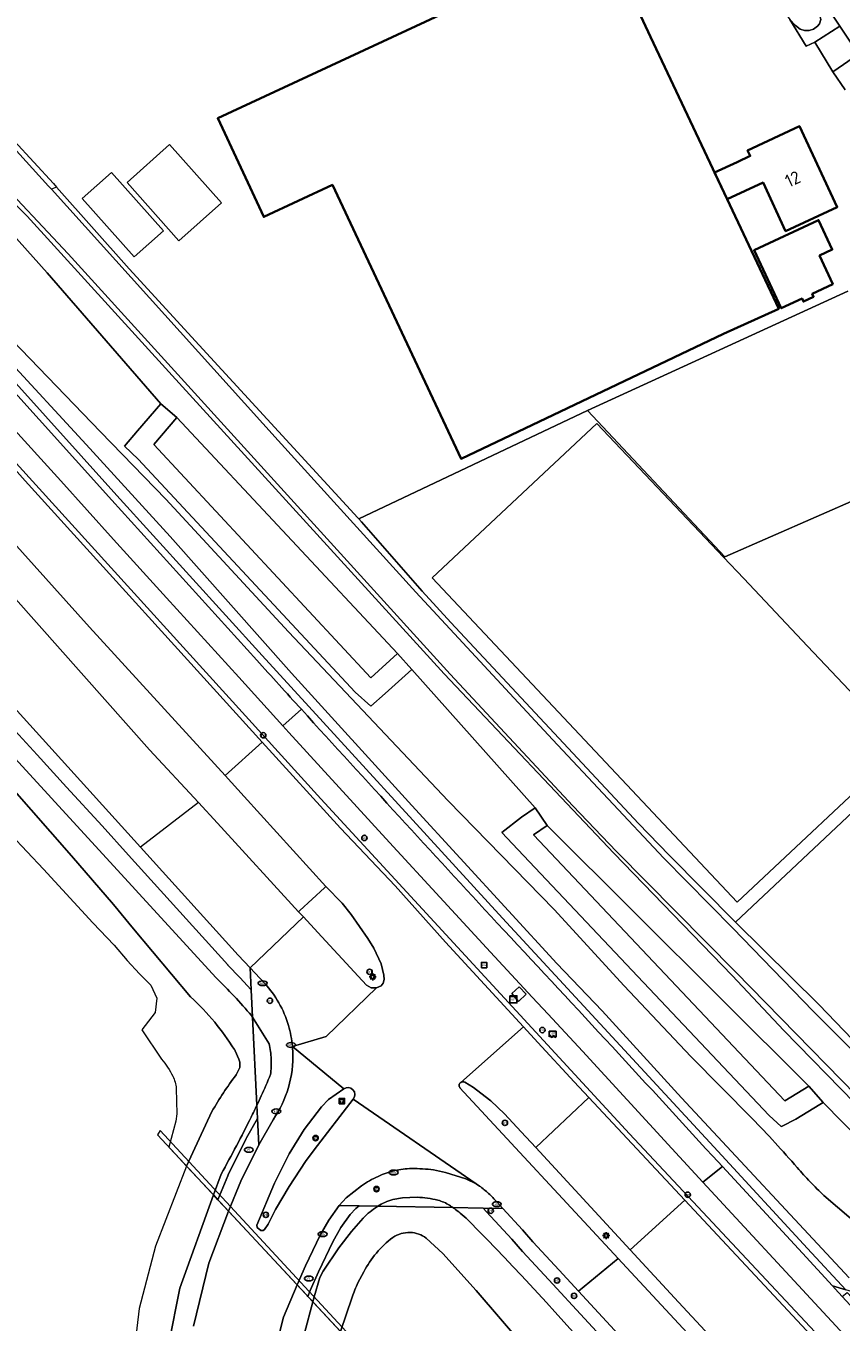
# Model space of a CAD drawing. Header units: metres. Extents: x 89394 to 92106, y 463550 to 466167.
# Tile 29 of 112: x 90285 to 90399, y 465123 to 465305. Entities that reach past the tile are written whole.
import ezdxf
from ezdxf.enums import TextEntityAlignment as Align

# ---------------------------------------------------------------- set-up
doc = ezdxf.new("R2010")
doc.units = ezdxf.units.M
for name, color, linetype, lineweight in [('B-PV-GR-BOUWLAND-GV', 80, 'Continuous', 13), ('B-PV-GR-GRAS-GV', 60, 'Continuous', 13), ('B-PV-GR-HOUTOPSTAND_LOOF-GV', 40, 'Continuous', 13), ('B-PV-GR-STRUIK-GV', 90, 'Continuous', 13), ('B-PV-GW-TALUD_KRUIN-G', 90, 'Continuous', 18), ('B-PV-IE-MEUBILAIR-S', 7, 'Continuous', 25), ('B-PV-IE-MEUBILAIR_WEGMEUBILAIR-G', 7, 'Continuous', 18), ('B-PV-KW-KUNSTWERK_DUIKER-GV', 150, 'Continuous', 18), ('B-PV-OG-BEBOUWING-GV', 7, 'Continuous', 35), ('B-PV-OG-BEBOUWING-T18', 1, 'Continuous', 18), ('B-PV-OG-BEBOUWING_SCHUUR-GV', 7, 'Continuous', 18), ('B-PV-OG-TERREIN_BEGROEID-GV', 7, 'Continuous', 18), ('B-PV-OG-TERREIN_ERF-GV', 50, 'Continuous', 18), ('B-PV-OG-TERREIN_OEVER-GV', 7, 'Continuous', 18), ('B-PV-OG-WATER_SLOOT-GV', 120, 'Continuous', 18), ('B-PV-OG-WEG-GV', 7, 'Continuous', 18), ('B-PV-VH-VERHARDING_ASFALT-GV', 210, 'Continuous', 18), ('B-PV-VH-VERHARDING_BETONSTRAATSTEEN-GV', 190, 'Continuous', 18), ('B-PV-VH-VERHARDING_OPEN_TEGEL-GV', 90, 'Continuous', 18)]:
    doc.layers.add(name, color=color, linetype=linetype, lineweight=lineweight)
doc.styles.add('NLCS-ISO', font='NLCS-ISO.ttf')
doc.styles.add('NLCS-ISO-M500-T18', font='NLCS-ISO.ttf', dxfattribs={"height": 0.9})

# ---------------------------------------------------------------- blocks, each defined once
blk = doc.blocks.new('SIE-MEUBILAIR_BORD_VERKEER-SO')
blk.add_lwpolyline([(-0.5625, -0.5625), (0.5625, -0.5625), (0.5625, 0.5625), (-0.5625, 0.5625)], close=True)
at = {"style": 'NLCS-ISO'}
blk.add_text('vb', height=0.75, dxfattribs=at).set_placement((0, 0), align=Align.MIDDLE_CENTER)
blk = doc.blocks.new('SIE-MEUBILAIR_BORD_WEGWIJZER-SO')
blk.add_lwpolyline([(-0.75, -0.75), (0.75, -0.75), (0.75, 0.75), (-0.75, 0.75)], close=True)
at = {"style": 'NLCS-ISO'}
blk.add_text('ww', height=0.75, dxfattribs=at).set_placement((0, 0.125), align=Align.MIDDLE_CENTER)
blk = doc.blocks.new('SIE-MEUBILAIR_KAST_VRI-SO')
for points in [[(-1, 1), (1, 1), (1, 0.84), (-1, 0.84)], [(-1, 0.76), (1, 0.76), (1, -1), (-1, -1)]]:
    blk.add_lwpolyline(points, close=True)
at = {"style": 'NLCS-ISO'}
blk.add_text('vri', height=0.75, dxfattribs=at).set_placement((0, 0), align=Align.MIDDLE_CENTER)
blk = doc.blocks.new('SIE-MEUBILAIR_PAAL_VRI-SO')
blk.add_circle((0, 0), 0.75)
at = {"style": 'NLCS-ISO'}
blk.add_text('vri', height=0.75, dxfattribs=at).set_placement((-0.08, 0.07), align=Align.MIDDLE_CENTER)
blk = doc.blocks.new('SIE-MEUBILAIR_PAAL_VERKEERSBORD-SO')
blk.add_circle((0, 0), 0.75)
at = {"style": 'NLCS-ISO'}
blk.add_text('vb', height=0.75, dxfattribs=at).set_placement((0, 0.07), align=Align.MIDDLE_CENTER)
blk = doc.blocks.new('SIE-MEUBILAIR_PAAL_LICHTMAST-SO')
for points in [[(-0.62, 0), (-1, 0)], [(-0.71, 0.71), (-0.44, 0.44)], [(0, 1), (0, 0.62)], [(0.44, 0.44), (0.71, 0.71)], [(1, 0), (0.62, 0)], [(-0.71, -0.71), (-0.44, -0.44)], [(0, -0.62), (0, -1)], [(0.44, -0.44), (0.71, -0.71)]]:
    blk.add_lwpolyline(points)
blk.add_circle((0, 0), 0.5)
blk = doc.blocks.new('SIE-MEUBILAIR_PAAL_HECTOMETER-SO')
blk.add_circle((0, 0), 0.75)
at = {"style": 'NLCS-ISO'}
blk.add_text('hm', height=0.75, dxfattribs=at).set_placement((0.16, 0.07), align=Align.MIDDLE_CENTER)
blk = doc.blocks.new('SIE-MEUBILAIR_PUT_KOLK-SO')
blk.add_ellipse((0, 0), major_axis=(1.25, 0), ratio=0.54)
at = {"style": 'NLCS-ISO'}
blk.add_text('klk', height=0.75, dxfattribs=at).set_placement((0.03, 0), align=Align.MIDDLE_CENTER)
blk = doc.blocks.new('SIE-MEUBILAIR_PUT_RIOOLPUT-SO')
blk.add_ellipse((0, 0), major_axis=(1.25, 0), ratio=0.54)
at = {"style": 'NLCS-ISO'}
blk.add_text('ri', height=0.75, dxfattribs=at).set_placement((-0.04, 0.07), align=Align.MIDDLE_CENTER)
blk = doc.blocks.new('SIE-MEUBILAIR_SENSOR_CAMERA-SO')
for p, q in [((1, 0.5), (-1, 0.5)), ((-1, 0.5), (-1, -1.125)), ((1, -1.125), (1, 0.5))]:
    blk.add_line(p, q)
for centre, start, end in [((-0.75, -1.0625), 36.869898, 143.130102), ((-0.75, -1.1875), 36.869898, 143.130102), ((-0.75, -1.3125), 36.869898, 143.130102), ((-0.25, -0.6875), 216.869898, 323.130102), ((-0.25, -0.8125), 216.869898, 323.130102), ((-0.25, -0.9375), 216.869898, 323.130102), ((0.25, -1.0625), 36.869898, 143.130102), ((0.25, -1.1875), 36.869898, 143.130102), ((0.25, -1.3125), 36.869898, 143.130102), ((0.75, -0.6875), 216.869898, 323.130102), ((0.75, -0.8125), 216.869898, 323.130102), ((0.75, -0.9375), 216.869898, 323.130102)]:
    blk.add_arc(centre, 0.3125, start, end)
at = {"style": 'NLCS-ISO'}
blk.add_text('cam', height=0.75, dxfattribs=at).set_placement((0, 0), align=Align.MIDDLE_CENTER)

msp = doc.modelspace()

# ---------------------------------------------------------------- linework, layer by layer
at = {"layer": 'B-PV-GR-BOUWLAND-GV', "flags": 128}
msp.add_lwpolyline([(90400.413, 465267.971), (90363.782, 465251.198), (90383.071, 465230.588), (90415.202, 465244.659)], dxfattribs=at)
at = {"layer": 'B-PV-GR-GRAS-GV', "flags": 128}
msp.add_lwpolyline([(90471.36, 465110.413), (90471.18, 465123.8), (90470.805, 465141.402), (90470.343, 465148.773), (90469.657, 465153.379), (90469.5, 465154.435), (90459.706, 465163.57), (90436.511, 465187.925), (90433.901, 465190.825), (90416.861, 465209.518), (90384.594, 465179.167), (90396.331, 465167.551), (90406.937, 465156.516), (90414.127, 465152.398), (90419.327, 465149.192), (90424.736, 465147.042), (90429.354, 465144.42), (90440.155, 465134.029), (90455.31, 465117.675), (90461.417, 465110.414), (90470.607, 465100.682), (90471.103, 465106.906)], close=True, dxfattribs=at)
at = {"layer": 'B-PV-GR-HOUTOPSTAND_LOOF-GV', "flags": 128}
msp.add_lwpolyline([(90302.72, 465246.376), (90333.283, 465213.564), (90337.03, 465216.951), (90305.996, 465250.174)], close=True, dxfattribs=at)
at = {"layer": 'B-PV-GR-STRUIK-GV', "flags": 128}
msp.add_lwpolyline([(90394.921, 465156.055), (90358.09, 465192.748), (90356.162, 465191.448), (90391.532, 465154)], close=True, dxfattribs=at)
at = {"layer": 'B-PV-GW-TALUD_KRUIN-G', "flags": 128}
for points in [[(90269.998, 465271.555), (90293.231, 465246.394), (90305.015, 465233.424), (90322.091, 465214.216), (90339.036, 465195.597), (90359.47, 465173.354), (90365.822, 465166.694), (90377.001, 465154.402), (90400.564, 465129.108)], [(90316.63, 465165.767), (90316.485, 465165.996)], [(90318.981, 465162.044), (90316.63, 465165.767)], [(90339.791, 465140.421), (90337.718, 465140.369), (90336.384, 465140.117)], [(90367.37, 465115.179), (90359.172, 465124.306), (90358.002, 465125.595), (90356.827, 465126.879), (90355.646, 465128.158), (90354.459, 465129.431), (90353.266, 465130.699), (90352.067, 465131.962), (90350.863, 465133.219), (90349.653, 465134.47), (90348.437, 465135.716), (90347.216, 465136.957), (90346.952, 465137.218), (90346.683, 465137.473), (90346.408, 465137.723), (90346.128, 465137.966), (90345.843, 465138.204), (90345.644, 465138.364), (90345.442, 465138.521), (90345.238, 465138.676), (90345.032, 465138.827), (90344.824, 465138.975)]]:
    msp.add_lwpolyline(points, dxfattribs=at)
at = {"layer": 'B-PV-GW-TALUD_KRUIN-G'}
for points in [[(90316.485, 465165.996, 0.0109914), (90314.037, 465168.733)], [(90319.256, 465159.875, 0.043854), (90318.981, 465162.044)], [(90319.15, 465157.692, 0.0439837), (90319.256, 465159.875)], [(90317.841, 465154.684, 0.0084475), (90319.15, 465157.692)], [(90317.25, 465153.412, 0.0038337), (90317.841, 465154.684)], [(90336.384, 465140.117, 0.0348437), (90335.259, 465139.702)], [(90341.26, 465140.289, 0.0258428), (90339.791, 465140.421)], [(90342.709, 465140.009, 0.0248503), (90341.26, 465140.289)], [(90343.557, 465139.722, 0.0413289), (90342.709, 465140.009)], [(90335.259, 465139.702, 0.0330589), (90334.257, 465139.169)], [(90344.346, 465139.298, 0.0404538), (90343.557, 465139.722)], [(90344.824, 465138.975, 0.0081909), (90344.346, 465139.298)]]:
    msp.add_lwpolyline(points, format="xyb", dxfattribs=at)
at = {"layer": 'B-PV-IE-MEUBILAIR_WEGMEUBILAIR-G', "flags": 128}
msp.add_lwpolyline([(90488.898, 465023.571), (90488.115, 465024.404), (90482.914, 465029.914), (90446.475, 465068.092), (90441.088, 465073.694), (90411.582, 465104.601), (90369.691, 465149.343), (90326.25, 465196.536), (90280.536, 465246.816), (90224.754, 465309.554), (90174.204, 465366.298), (90150.214, 465393.197), (90128.736, 465416.877), (90125.892, 465420.082), (90123.053, 465423.292), (90120.22, 465426.507), (90117.393, 465429.727), (90114.572, 465432.952), (90079.402, 465473.347)], dxfattribs=at)
at = {"layer": 'B-PV-KW-KUNSTWERK_DUIKER-GV', "flags": 128}
msp.add_lwpolyline([(90303.65, 465149.818), (90303.249, 465149.228), (90333.506, 465116.685), (90333.904, 465117.143)], close=True, dxfattribs=at)
at = {"layer": 'B-PV-OG-BEBOUWING-GV', "flags": 128}
for points in [[(90383.396, 465280.908), (90372.629, 465303.79), (90366.154, 465317.685), (90311.724, 465292.321), (90318.202, 465278.419), (90327.871, 465282.921), (90345.982, 465244.391), (90382.905, 465261.955), (90390.679, 465265.496)], [(90384.803, 465286.154), (90381.647, 465284.698), (90383.396, 465280.908), (90388.481, 465283.254), (90391.65, 465276.433), (90398.911, 465279.817), (90393.593, 465291.206), (90386.292, 465287.798), (90386.655, 465287.009)], [(90398.299, 465268.962), (90396.413, 465272.994), (90398.217, 465273.829), (90396.289, 465277.988), (90387.201, 465273.734), (90391.024, 465265.562), (90393.949, 465266.929), (90394.139, 465266.521), (90395.57, 465267.191), (90395.38, 465267.598)]]:
    msp.add_lwpolyline(points, close=True, dxfattribs=at)
at = {"layer": 'B-PV-OG-BEBOUWING_SCHUUR-GV', "flags": 128}
msp.add_lwpolyline([(90385.742, 465227.519), (90382.906, 465230.516), (90365.069, 465249.367), (90341.919, 465227.64), (90384.829, 465181.989), (90408.137, 465203.852), (90394.726, 465218.025)], close=True, dxfattribs=at)
at = {"layer": 'B-PV-OG-TERREIN_BEGROEID-GV', "flags": 128}
msp.add_lwpolyline([(90399.284, 465305.264), (90393.664, 465313.777), (90388.664, 465311.425), (90388.884, 465311.021), (90392.545, 465312.909), (90395.041, 465308.922), (90396.51, 465306.609), (90396.581, 465306.224), (90396.407, 465305.624), (90396.146, 465305.256), (90395.552, 465304.879), (90394.96, 465304.682), (90394.306, 465304.652), (90393.668, 465304.853), (90393.047, 465305.373), (90392.225, 465306.204), (90394.531, 465302.467), (90395.76, 465303.031)], close=True, dxfattribs=at)
msp.add_lwpolyline([(90401.877, 465301.337), (90398.272, 465298.852), (90400.044, 465296.299)], dxfattribs=at)
at = {"layer": 'B-PV-OG-TERREIN_ERF-GV', "flags": 128}
for points in [[(90383.396, 465280.908), (90390.679, 465265.496), (90382.905, 465261.955), (90345.982, 465244.391), (90327.871, 465282.921), (90318.202, 465278.419), (90311.724, 465292.321), (90366.154, 465317.685), (90372.629, 465303.79)], [(90381.647, 465284.698), (90384.803, 465286.154), (90386.655, 465287.009), (90386.292, 465287.798), (90393.593, 465291.206), (90398.911, 465279.817), (90391.65, 465276.433), (90388.481, 465283.254), (90383.396, 465280.908)], [(90306.276, 465275.072), (90298.965, 465283.291), (90304.942, 465288.608), (90312.253, 465280.389)], [(90292.671, 465281.038), (90296.78, 465284.694), (90304.091, 465276.475), (90299.982, 465272.819)], [(90396.413, 465272.994), (90398.299, 465268.962), (90395.38, 465267.598), (90395.57, 465267.191), (90394.139, 465266.521), (90393.949, 465266.929), (90391.024, 465265.562), (90387.201, 465273.734), (90396.289, 465277.988), (90398.217, 465273.829)]]:
    msp.add_lwpolyline(points, close=True, dxfattribs=at)
for points in [[(90400.044, 465296.299), (90398.272, 465298.852), (90395.76, 465303.031), (90394.531, 465302.467), (90392.225, 465306.204)], [(90280.274, 465292.124), (90288.618, 465283.11), (90289.032, 465282.639), (90299.288, 465271.106), (90309.128, 465260.388), (90331.458, 465236.065), (90331.602, 465235.908), (90363.782, 465251.198), (90400.413, 465267.971)], [(90415.202, 465244.659), (90383.071, 465230.588), (90363.782, 465251.198), (90331.602, 465235.908), (90331.958, 465235.52), (90340.502, 465225.756), (90344.522, 465221.341), (90370.943, 465193.037), (90375.245, 465188.567), (90384.594, 465179.167), (90416.861, 465209.518)]]:
    msp.add_lwpolyline(points, dxfattribs=at)
at = {"layer": 'B-PV-OG-TERREIN_OEVER-GV', "flags": 128}
msp.add_lwpolyline([(90388.884, 465311.021), (90389.52, 465309.981), (90392.225, 465306.204), (90393.047, 465305.373), (90393.668, 465304.853), (90394.306, 465304.652), (90394.96, 465304.682), (90395.552, 465304.879), (90396.146, 465305.256), (90396.407, 465305.624), (90396.581, 465306.224), (90396.51, 465306.609), (90395.041, 465308.922), (90392.545, 465312.909)], close=True, dxfattribs=at)
for points in [[(90268.794, 465294.437), (90284.919, 465278.545), (90304.833, 465256.607), (90343.592, 465214.12), (90367.458, 465188.869), (90384.142, 465171.633), (90391.385, 465163.916), (90411.396, 465143.424), (90414.276, 465141.811), (90419.067, 465140.035), (90424.067, 465138.504), (90439.776, 465122.842)], [(90444.226, 465119.742), (90428.223, 465137.748), (90423.698, 465140.228), (90418.552, 465141.763), (90407.987, 465148.227), (90384.588, 465172.154), (90367.827, 465189.112), (90361.699, 465195.539), (90344.421, 465214.039), (90290.691, 465273.251), (90279.872, 465284.687)], [(90406.937, 465156.516), (90396.331, 465167.551), (90384.594, 465179.167), (90375.245, 465188.567), (90370.943, 465193.037), (90344.522, 465221.341), (90340.502, 465225.756), (90331.958, 465235.52), (90331.602, 465235.908), (90331.458, 465236.065), (90309.128, 465260.388), (90299.288, 465271.106), (90289.032, 465282.639), (90288.339, 465282.316), (90320.229, 465246.937), (90339.618, 465225.596), (90358.826, 465204.847), (90374.502, 465188.172), (90384.226, 465178.325), (90395.516, 465166.643), (90408.399, 465153.664)]]:
    msp.add_lwpolyline(points, dxfattribs=at)
at = {"layer": 'B-PV-OG-WATER_SLOOT-GV', "flags": 128}
for points in [[(90471.763, 465096.353), (90430.315, 465141.35), (90425.984, 465143.933), (90423, 465145.152), (90419.072, 465146.7), (90415.903, 465148.402), (90412.438, 465150.743), (90408.399, 465153.664), (90395.516, 465166.643), (90384.226, 465178.325), (90374.502, 465188.172), (90358.826, 465204.847), (90339.618, 465225.596), (90320.229, 465246.937), (90288.339, 465282.316), (90287.924, 465282.776), (90274.82, 465297.162)], [(90279.872, 465284.687), (90290.691, 465273.251), (90344.421, 465214.039), (90361.699, 465195.539), (90367.827, 465189.112), (90384.588, 465172.154), (90407.987, 465148.227), (90418.552, 465141.763), (90423.698, 465140.228), (90428.223, 465137.748), (90444.226, 465119.742)]]:
    msp.add_lwpolyline(points, dxfattribs=at)
at = {"layer": 'B-PV-OG-WEG-GV', "flags": 128}
for points in [[(90082.517, 465473.207), (90104.014, 465449.733), (90105.337, 465448.077), (90108.77, 465442.831), (90044.122, 465511.715), (90042.871, 465510.522), (90041.426, 465509.144), (90042.444, 465508.087), (90054.159, 465495.916), (90082.37, 465466.167), (90109.339, 465436.882), (90134.347, 465409.726), (90177.299, 465361.876), (90178.63, 465360.381), (90242.929, 465288.124), (90284.621, 465241.271), (90317.991, 465204.51), (90328.996, 465192.386), (90336.676, 465184.279), (90343.769, 465176.319), (90354.757, 465164.407)], [(90148.776, 465443.916), (90148.815, 465443.848), (90151.352, 465439.23), (90154.842, 465433.282), (90156.473, 465430.844), (90164.503, 465420.049), (90188.627, 465388.28), (90196.888, 465377.566), (90233.757, 465331.342), (90246.336, 465316.863), (90287.719, 465270.574), (90303.724, 465252.133), (90305.996, 465250.174), (90337.03, 465216.951), (90339.042, 465214.725), (90356.413, 465195.235), (90358.09, 465192.748), (90394.921, 465156.055), (90396.919, 465153.781), (90405.089, 465145.47), (90413.558, 465136.319), (90418.213, 465132.087)], [(90381.38, 465146.228), (90382.753, 465144.741), (90394.002, 465132.552), (90398.241, 465127.94), (90400.104, 465127.391), (90394.738, 465133.229), (90382.114, 465146.907), (90351.804, 465179.699), (90317.96, 465216.709), (90297.549, 465239.222), (90272.379, 465267.134), (90252.063, 465289.88), (90209.703, 465337.874), (90185.773, 465365.471)], [(90396.919, 465153.781), (90396.476, 465153.49), (90393.087, 465151.435), (90391.171, 465150.447), (90391.034, 465150.376), (90389.351, 465151.94), (90353.981, 465189.388), (90351.724, 465191.77), (90354.485, 465193.935), (90356.413, 465195.235), (90339.042, 465214.725), (90335.295, 465211.338), (90333.258, 465209.56), (90331.088, 465211.519), (90300.525, 465244.331), (90298.589, 465246.147), (90300.448, 465248.335), (90303.724, 465252.133), (90287.719, 465270.574), (90246.336, 465316.863)], [(90386.934, 465151.505), (90378.322, 465160.236), (90368.932, 465170.183), (90359.088, 465180.924), (90344.176, 465196.243), (90321.709, 465220.011), (90304.435, 465238.674), (90295.245, 465248.167), (90271.636, 465272.602), (90252.279, 465293.476), (90234.696, 465312.618)], [(90411.396, 465143.424), (90391.385, 465163.916), (90384.142, 465171.633), (90367.458, 465188.869), (90343.592, 465214.12), (90304.833, 465256.607), (90284.919, 465278.545), (90268.794, 465294.437)], [(90248.544, 465292.328), (90271.635, 465266.466), (90296.807, 465238.551), (90317.221, 465216.036)], [(90400.564, 465129.108), (90377.001, 465154.402), (90365.822, 465166.694), (90359.47, 465173.354), (90339.036, 465195.597), (90322.091, 465214.216), (90305.015, 465233.424), (90293.231, 465246.394), (90269.998, 465271.555)], [(90269.998, 465271.555), (90293.231, 465246.394), (90305.015, 465233.424), (90322.091, 465214.216), (90339.036, 465195.597), (90359.47, 465173.354), (90365.822, 465166.694), (90377.001, 465154.402), (90400.564, 465129.108)], [(90271.636, 465272.602), (90295.245, 465248.167), (90304.435, 465238.674), (90321.709, 465220.011), (90344.176, 465196.243), (90359.088, 465180.924), (90368.932, 465170.183), (90378.322, 465160.236), (90386.934, 465151.505)], [(90272.379, 465267.134), (90297.549, 465239.222), (90317.96, 465216.709), (90351.804, 465179.699), (90382.114, 465146.907), (90394.738, 465133.229), (90400.104, 465127.391)], [(90234.254, 465260.702), (90242.564, 465249.663), (90258.921, 465227.597), (90268.08, 465215.505), (90273.979, 465208.107), (90276.741, 465204.874), (90291.169, 465188.478), (90297.04, 465181.629), (90299.885, 465178.227), (90307.908, 465168.634)], [(90307.908, 465168.634), (90299.885, 465178.227), (90297.04, 465181.629), (90291.169, 465188.478), (90276.741, 465204.874), (90273.979, 465208.107), (90268.08, 465215.505), (90258.921, 465227.597), (90242.564, 465249.663), (90234.254, 465260.702)], [(90404.051, 465116.542), (90396.931, 465124.237), (90379.992, 465142.561), (90375.614, 465147.296), (90363.049, 465160.98), (90358.223, 465166.192), (90355.994, 465168.6), (90350.115, 465174.948), (90343.003, 465182.659), (90335.905, 465190.383), (90328.821, 465198.119), (90321.75, 465205.868), (90320.898, 465206.805), (90314.693, 465213.629), (90304.536, 465224.805), (90297.085, 465233.029), (90289.643, 465241.261), (90282.212, 465249.503)], [(90281.681, 465207.786), (90286.306, 465202.709), (90290.467, 465198.17), (90295.462, 465192.703), (90299.178, 465188.591), (90313.131, 465173.144), (90313.16, 465173.113), (90314.826, 465171.347), (90316.436, 465169.638), (90316.281, 465172.719), (90314.615, 465174.485), (90300.852, 465189.688), (90276.794, 465216.262)], [(90311.47, 465171.358), (90276.968, 465208.93)], [(90276.968, 465208.93), (90311.47, 465171.358)], [(90316.485, 465165.996), (90316.63, 465165.767), (90316.436, 465169.638), (90314.826, 465171.347), (90313.16, 465173.113), (90313.131, 465173.144), (90299.178, 465188.591), (90295.462, 465192.703), (90290.467, 465198.17), (90286.306, 465202.709), (90281.681, 465207.786)], [(90277.95, 465196.393), (90287.213, 465186.633), (90294.161, 465179.052), (90297.143, 465175.893), (90298.978, 465173.779), (90300.741, 465171.889), (90302.321, 465170.283), (90303.147, 465168.432), (90302.921, 465166.432), (90301.065, 465163.998), (90303.817, 465159.88)], [(90318.385, 465170.489), (90318.34, 465170.537), (90316.281, 465172.719), (90316.436, 465169.638), (90316.63, 465165.767), (90318.981, 465162.044)], [(90317.25, 465153.412), (90316.63, 465165.767), (90316.485, 465165.996)], [(90316.63, 465165.767), (90317.25, 465153.412)], [(90318.981, 465162.044), (90316.63, 465165.767)], [(90354.757, 465164.407), (90356.795, 465162.204), (90361.902, 465156.683), (90363.939, 465154.481), (90377.439, 465140.021), (90437.403, 465075.791)], [(90314.047, 465161.272), (90314.115, 465161.165), (90314.182, 465161.057), (90314.694, 465159.875)], [(90314.694, 465159.875), (90314.182, 465161.057), (90314.115, 465161.165), (90314.047, 465161.272)], [(90314.848, 465158.678), (90314.309, 465157.664)], [(90314.309, 465157.664), (90314.848, 465158.678)], [(90305.885, 465155.739), (90305.98, 465152.186), (90305.821, 465151.125), (90304.858, 465147.497), (90305.726, 465146.564), (90307.348, 465144.82), (90310.915, 465152.482)], [(90312.202, 465143.695), (90311.126, 465140.756), (90311.759, 465140.075), (90313.135, 465143.461), (90313.194, 465143.593), (90315.712, 465148.699), (90315.771, 465148.809), (90317.336, 465151.536), (90317.25, 465153.412)], [(90317.25, 465153.412), (90317.336, 465151.536), (90317.506, 465147.814), (90319.532, 465151.345)], [(90407.348, 465134.702), (90410.639, 465135.057), (90412.18, 465134.909), (90414.385, 465134.258), (90415.391, 465133.785), (90418.213, 465132.087), (90413.558, 465136.319), (90405.089, 465145.47), (90396.919, 465153.781)], [(90310.915, 465152.482), (90307.348, 465144.82), (90311.126, 465140.756), (90312.202, 465143.695)], [(90304.841, 465119.834), (90306.385, 465127.638), (90311.126, 465140.756), (90307.348, 465144.82), (90302.979, 465133.558), (90300.693, 465124.781), (90299.866, 465118.079)], [(90348.576, 465142.005), (90348.114, 465142.324), (90346.631, 465143.042), (90343.792, 465143.926), (90342.113, 465144.272)], [(90331.96, 465142.035), (90329.807, 465140.343), (90328.798, 465139.269), (90331.611, 465139.217), (90334.257, 465139.169)], [(90308.309, 465122.29), (90310.487, 465131.149), (90313.261, 465138.459), (90311.759, 465140.075), (90311.126, 465140.756), (90306.385, 465127.638), (90304.841, 465119.834)], [(90336.384, 465140.117), (90337.718, 465140.369), (90339.791, 465140.421)], [(90339.791, 465140.421), (90337.718, 465140.369), (90336.384, 465140.117)], [(90397.036, 465140.696), (90402.447, 465136.032), (90404.63, 465134.024)], [(90404.63, 465134.024), (90402.447, 465136.032), (90397.036, 465140.696)], [(90334.257, 465139.169), (90331.611, 465139.217), (90331.161, 465138.864), (90330.354, 465138.004), (90329.06, 465136.155), (90327.929, 465134.172), (90325.892, 465129.952), (90324.732, 465127.294), (90324.411, 465126.468), (90325.129, 465125.695), (90325.307, 465126.428), (90326.114, 465129.145), (90326.555, 465130.023), (90328.786, 465133.3), (90330.541, 465135.588), (90332.217, 465137.499)], [(90334.203, 465139.135), (90334.23, 465139.152), (90334.257, 465139.169)], [(90344.824, 465138.975), (90334.257, 465139.169), (90334.23, 465139.152), (90334.203, 465139.135)], [(90334.257, 465139.169), (90344.824, 465138.975)], [(90344.824, 465138.975), (90349.065, 465138.897), (90351.864, 465138.845), (90351.008, 465139.773)], [(90349.065, 465138.897), (90344.824, 465138.975), (90345.032, 465138.827), (90345.238, 465138.676), (90345.442, 465138.521), (90345.644, 465138.364), (90345.843, 465138.204), (90346.128, 465137.966), (90346.408, 465137.723), (90346.683, 465137.473), (90346.952, 465137.218), (90347.216, 465136.957), (90348.437, 465135.716), (90349.653, 465134.47), (90350.863, 465133.219), (90352.067, 465131.962), (90353.266, 465130.699), (90354.459, 465129.431), (90355.646, 465128.158), (90356.827, 465126.879), (90358.002, 465125.595), (90359.172, 465124.306), (90367.37, 465115.179)], [(90367.37, 465115.179), (90359.172, 465124.306), (90358.002, 465125.595), (90356.827, 465126.879), (90355.646, 465128.158), (90354.459, 465129.431), (90353.266, 465130.699), (90352.067, 465131.962), (90350.863, 465133.219), (90349.653, 465134.47), (90348.437, 465135.716), (90347.216, 465136.957), (90346.952, 465137.218), (90346.683, 465137.473), (90346.408, 465137.723), (90346.128, 465137.966), (90345.843, 465138.204), (90345.644, 465138.364), (90345.442, 465138.521), (90345.238, 465138.676), (90345.032, 465138.827), (90344.824, 465138.975)], [(90369.81, 465119.286), (90362.491, 465127.227), (90359.8, 465130.147), (90356.062, 465134.147), (90354.64, 465135.837), (90351.864, 465138.845), (90349.065, 465138.897), (90349.56, 465138.393), (90353.139, 465134.515), (90354.601, 465132.782), (90358.334, 465128.786), (90368.339, 465117.931)], [(90368.339, 465117.931), (90358.334, 465128.786), (90354.601, 465132.782), (90353.139, 465134.515), (90349.56, 465138.393), (90349.065, 465138.897)], [(90332.217, 465137.499), (90330.541, 465135.588), (90328.786, 465133.3), (90326.555, 465130.023), (90326.114, 465129.145), (90325.307, 465126.428), (90325.129, 465125.695), (90328.998, 465121.534), (90330.628, 465126.37)], [(90357.814, 465115.983), (90348.116, 465127.322), (90343.403, 465132.489), (90341.075, 465134.652)], [(90341.075, 465134.652), (90343.403, 465132.489), (90348.116, 465127.322), (90357.814, 465115.983), (90370.083, 465102.816), (90382.859, 465088.833), (90391.164, 465079.96), (90404.201, 465065.164), (90432.498, 465033.959), (90448.591, 465016.737), (90464.326, 464999.035), (90470.154, 464992.585), (90473.699, 464988.783), (90475.239, 464987.45), (90478.314, 464985.514)], [(90332.278, 465129.95), (90331.468, 465128.395)], [(90331.468, 465128.395), (90332.278, 465129.95)], [(90322.777, 465116.875), (90325.129, 465125.695), (90324.411, 465126.468), (90324.303, 465126.584), (90322.899, 465128.094), (90321, 465123.526), (90318.779, 465114.893)], [(90330.628, 465126.37), (90328.998, 465121.534)]]:
    msp.add_lwpolyline(points, dxfattribs=at)
for points in [[(90252.633, 465266.384), (90252.45, 465266.222), (90249.983, 465264.035), (90249.817, 465263.88), (90256.264, 465256.066), (90270.314, 465239.429), (90276.949, 465231.747), (90302.131, 465203.399), (90309.008, 465195.988), (90311.689, 465193.099), (90323.109, 465180.606), (90323.29, 465180.774), (90326.772, 465184.002), (90326.922, 465184.17), (90315.466, 465196.853), (90312.76, 465199.814), (90293.677, 465220.697)], [(90339.042, 465214.725), (90337.03, 465216.951), (90333.283, 465213.564), (90302.72, 465246.376), (90305.996, 465250.174), (90303.724, 465252.133), (90300.448, 465248.335), (90298.589, 465246.147), (90300.525, 465244.331), (90331.088, 465211.519), (90333.258, 465209.56), (90335.295, 465211.338)], [(90396.476, 465153.49), (90396.919, 465153.781), (90394.921, 465156.055), (90391.532, 465154), (90356.162, 465191.448), (90358.09, 465192.748), (90356.413, 465195.235), (90354.485, 465193.935), (90351.724, 465191.77), (90353.981, 465189.388), (90389.351, 465151.94), (90391.034, 465150.376), (90391.171, 465150.447), (90393.087, 465151.435)], [(90354.139, 465170.027), (90355.11, 465168.999), (90354.066, 465167.97), (90353.094, 465169.103)], [(90317.506, 465147.814), (90317.336, 465151.536), (90315.771, 465148.809), (90315.712, 465148.699), (90313.194, 465143.593), (90313.135, 465143.461), (90311.759, 465140.075), (90313.261, 465138.459), (90314.988, 465142.708)], [(90331.611, 465139.217), (90328.798, 465139.269), (90327.368, 465137.226), (90326.158, 465135.103), (90324.074, 465130.787), (90322.899, 465128.094), (90324.303, 465126.584), (90324.411, 465126.468), (90324.732, 465127.294), (90325.892, 465129.952), (90327.929, 465134.172), (90329.06, 465136.155), (90330.354, 465138.004), (90331.161, 465138.864)], [(90400.104, 465127.391), (90398.241, 465127.94), (90398.605, 465127.544), (90399.609, 465126.452), (90400.315, 465127.032), (90402.249, 465124.953), (90402.456, 465124.826), (90402.682, 465124.737), (90402.921, 465124.688), (90403.164, 465124.682), (90403.404, 465124.719), (90405.046, 465125.491), (90405.342, 465124.969), (90405.524, 465124.641), (90406.457, 465125.02), (90407.398, 465125.24), (90405.625, 465125.763)], [(90328.998, 465121.534), (90325.129, 465125.695), (90322.777, 465116.875), (90321.277, 465104.468), (90321.621, 465092.707), (90323.792, 465082.377), (90327.873, 465072.303), (90331.981, 465064.571), (90338.886, 465054.106), (90343.764, 465048.818), (90344.504, 465048.666), (90335.293, 465061.855), (90330.232, 465071.421), (90326.493, 465083.895), (90324.663, 465095.546), (90325.13, 465104.853), (90326.683, 465113.679)]]:
    msp.add_lwpolyline(points, close=True, dxfattribs=at)
at = {"layer": 'B-PV-OG-WEG-GV'}
for points in [[(90317.221, 465216.036, 0.0003818), (90323.496, 465209.12)], [(90323.496, 465209.12, 0.0019405), (90351.068, 465179.022)], [(90351.068, 465179.022, -0.0026926), (90381.38, 465146.228)], [(90314.037, 465168.733, 0.0111696), (90311.47, 465171.358)], [(90311.47, 465171.358, -0.0111696), (90314.037, 465168.733)], [(90320.321, 465167.813, 0.0546254), (90318.385, 465170.489)], [(90307.908, 465168.634, -0.0341461), (90311.304, 465165.06)], [(90311.304, 465165.06, 0.0341461), (90307.908, 465168.634)], [(90316.485, 465165.996, 0.0109914), (90314.037, 465168.733)], [(90314.037, 465168.733, -0.0109914), (90316.485, 465165.996)], [(90321.681, 465164.617, 0.0574367), (90320.321, 465167.813)], [(90311.304, 465165.06, -0.03248), (90314.047, 465161.272)], [(90314.047, 465161.272, 0.03248), (90311.304, 465165.06)], [(90322.245, 465161.654, 0.0498768), (90321.681, 465164.617)], [(90318.981, 465162.044, -0.043854), (90319.256, 465159.875)], [(90319.256, 465159.875, 0.043854), (90318.981, 465162.044)], [(90319.532, 465151.345, 0.1602361), (90322.295, 465160.854)], [(90322.295, 465160.854, 0.0124514), (90322.245, 465161.654)], [(90303.817, 465159.88, -0.0594552), (90305.406, 465157.469)], [(90314.694, 465159.875, -0.0579083), (90314.842, 465159.286)], [(90314.842, 465159.286, 0.0579083), (90314.694, 465159.875)], [(90314.842, 465159.286, -0.0592048), (90314.848, 465158.678)], [(90314.848, 465158.678, 0.0592048), (90314.842, 465159.286)], [(90319.256, 465159.875, -0.0439837), (90319.15, 465157.692)], [(90319.15, 465157.692, 0.0439837), (90319.256, 465159.875)], [(90305.406, 465157.469, -0.0964963), (90305.885, 465155.739)], [(90314.309, 465157.664, 0.0153057), (90312.532, 465155.125)], [(90312.532, 465155.125, -0.0153057), (90314.309, 465157.664)], [(90319.15, 465157.692, -0.0084475), (90317.841, 465154.684)], [(90317.841, 465154.684, 0.0084475), (90319.15, 465157.692)], [(90312.532, 465155.125, 0.0154985), (90310.915, 465152.482)], [(90310.915, 465152.482, -0.0154985), (90312.532, 465155.125)], [(90317.841, 465154.684, -0.0038337), (90317.25, 465153.412)], [(90317.25, 465153.412, 0.0038337), (90317.841, 465154.684)], [(90317.25, 465153.412, -0.0046135), (90316.431, 465151.721)], [(90316.431, 465151.721, 0.0046135), (90317.25, 465153.412)], [(90316.431, 465151.721, -0.0073932), (90314.377, 465147.676)], [(90314.377, 465147.676, 0.0073932), (90316.431, 465151.721)], [(90386.934, 465151.505, -0.0077084), (90390.154, 465148.11)], [(90390.154, 465148.11, 0.0077084), (90386.934, 465151.505)], [(90314.377, 465147.676, -0.0074068), (90312.202, 465143.695)], [(90312.202, 465143.695, 0.0074068), (90314.377, 465147.676)], [(90390.154, 465148.11, -0.0078605), (90393.267, 465144.615)], [(90393.267, 465144.615, 0.0078605), (90390.154, 465148.11)], [(90335.441, 465143.831, 0.0256377), (90334.284, 465143.369)], [(90336.639, 465144.173, 0.0249174), (90335.441, 465143.831)], [(90337.81, 465144.381, 0.0272265), (90336.639, 465144.173)], [(90338.996, 465144.464, 0.0261283), (90337.81, 465144.381)], [(90340.558, 465144.43, 0.0204769), (90338.996, 465144.464)], [(90342.113, 465144.272, 0.0192895), (90340.558, 465144.43)], [(90393.267, 465144.615, 0.0132853), (90395.098, 465142.605)], [(90395.098, 465142.605, -0.0132853), (90393.267, 465144.615)], [(90333.091, 465142.755, 0.0231681), (90331.96, 465142.035)], [(90334.284, 465143.369, 0.0236712), (90333.091, 465142.755)], [(90349.849, 465140.951, 0.0253324), (90348.576, 465142.005)], [(90395.098, 465142.605, 0.0137781), (90397.036, 465140.696)], [(90397.036, 465140.696, -0.0137781), (90395.098, 465142.605)], [(90335.259, 465139.702, -0.0348437), (90336.384, 465140.117)], [(90336.384, 465140.117, 0.0348437), (90335.259, 465139.702)], [(90339.791, 465140.421, -0.0258428), (90341.26, 465140.289)], [(90341.26, 465140.289, 0.0258428), (90339.791, 465140.421)], [(90341.26, 465140.289, -0.0248503), (90342.709, 465140.009)], [(90342.709, 465140.009, 0.0248503), (90341.26, 465140.289)], [(90342.709, 465140.009, -0.0413289), (90343.557, 465139.722)], [(90343.557, 465139.722, 0.0413289), (90342.709, 465140.009)], [(90351.008, 465139.773, 0.0261036), (90349.849, 465140.951)], [(90332.217, 465137.499, -0.0307383), (90333.158, 465138.38)], [(90333.158, 465138.38, 0.0307383), (90332.217, 465137.499)], [(90333.158, 465138.38, -0.0311964), (90334.203, 465139.135)], [(90334.203, 465139.135, 0.0311964), (90333.158, 465138.38)], [(90334.257, 465139.169, -0.0330589), (90335.259, 465139.702)], [(90335.259, 465139.702, 0.0330589), (90334.257, 465139.169)], [(90343.557, 465139.722, -0.0404538), (90344.346, 465139.298)], [(90344.346, 465139.298, 0.0404538), (90343.557, 465139.722)], [(90344.346, 465139.298, -0.0081909), (90344.824, 465138.975)], [(90344.824, 465138.975, 0.0081909), (90344.346, 465139.298)], [(90336.353, 465134.758, 0.1056826), (90332.278, 465129.95)], [(90332.278, 465129.95, -0.1056826), (90336.353, 465134.758)], [(90338.816, 465135.464, 0.1602599), (90336.353, 465134.758)], [(90336.353, 465134.758, -0.1602599), (90338.816, 465135.464)], [(90341.075, 465134.652, 0.1691499), (90338.816, 465135.464)], [(90338.816, 465135.464, -0.1691499), (90341.075, 465134.652)], [(90331.468, 465128.395, 0.023894), (90330.628, 465126.37)], [(90330.628, 465126.37, -0.023894), (90331.468, 465128.395)]]:
    msp.add_lwpolyline(points, format="xyb", dxfattribs=at)
at = {"layer": 'B-PV-VH-VERHARDING_ASFALT-GV', "flags": 128}
for points in [[(90311.802, 465438.446), (90339.365, 465396.524), (90343.124, 465390.944), (90346.868, 465385.09), (90349.795, 465380.711), (90362.343, 465361.593), (90365.836, 465356.271), (90391.343, 465317.47), (90393.664, 465313.777), (90399.284, 465305.264), (90401.877, 465301.337), (90402.521, 465300.361), (90417.635, 465277.302), (90433.792, 465252.559)], [(90248.544, 465292.328), (90245.793, 465290.15), (90246.891, 465288.913), (90253.706, 465281.268), (90260.536, 465273.635), (90267.38, 465266.014), (90274.791, 465257.754), (90282.212, 465249.503), (90289.643, 465241.261), (90297.085, 465233.029), (90304.536, 465224.805), (90314.693, 465213.629), (90320.898, 465206.805), (90323.496, 465209.12)], [(90317.221, 465216.036), (90296.807, 465238.551), (90271.635, 465266.466), (90248.544, 465292.328)], [(90323.496, 465209.12), (90320.898, 465206.805), (90321.75, 465205.868), (90328.821, 465198.119), (90335.905, 465190.383), (90343.003, 465182.659), (90350.115, 465174.948), (90355.994, 465168.6), (90358.223, 465166.192), (90363.049, 465160.98), (90375.614, 465147.296), (90379.992, 465142.561), (90382.753, 465144.741)], [(90345.926, 465156.604), (90354.757, 465164.407), (90343.769, 465176.319), (90336.676, 465184.279), (90328.996, 465192.386), (90317.991, 465204.51), (90312.76, 465199.814), (90315.466, 465196.853), (90326.922, 465184.17), (90329.254, 465181.816), (90330.518, 465180.252), (90332.85, 465176.855), (90333.687, 465175.482), (90334.71, 465173.277), (90335.112, 465171.699), (90335.133, 465171.062), (90335.03, 465170.587), (90334.733, 465170.204), (90334.07, 465169.893), (90326.991, 465163.074), (90322.245, 465161.654), (90329.463, 465155.699)], [(90334.07, 465169.893), (90333.334, 465169.896), (90332.686, 465170.28), (90331.488, 465171.571), (90325.82, 465177.683), (90323.78, 465179.883), (90316.281, 465172.719), (90318.34, 465170.537), (90318.385, 465170.489)], [(90322.245, 465161.654), (90326.991, 465163.074), (90334.07, 465169.893)], [(90354.757, 465164.407), (90345.926, 465156.604)], [(90346.511, 465156.614), (90347.712, 465155.878), (90348.745, 465155.092), (90350.183, 465153.998), (90352.079, 465152.187), (90354.445, 465149.626), (90356.481, 465147.422), (90363.939, 465154.481), (90361.902, 465156.683), (90356.795, 465162.204), (90354.757, 465164.407)], [(90348.114, 465142.324), (90330.801, 465154.242), (90325.286, 465147.12), (90324.101, 465145.482), (90321.776, 465141.94), (90319.858, 465138.71), (90318.81, 465136.66), (90318.319, 465135.878), (90318.119, 465135.754), (90317.79, 465135.746), (90317.266, 465136.154), (90317.236, 465136.5), (90319.7, 465142.423), (90321.768, 465146.529), (90323.891, 465149.951), (90326.329, 465153.177), (90327.331, 465154.189), (90329.463, 465155.699), (90322.245, 465161.654)], [(90351.008, 465139.773), (90351.864, 465138.845), (90354.64, 465135.837), (90356.062, 465134.147), (90359.8, 465130.147), (90362.491, 465127.227), (90368.094, 465131.83), (90345.819, 465155.845), (90345.777, 465155.906), (90345.743, 465155.972), (90345.719, 465156.041), (90345.705, 465156.114), (90345.702, 465156.188), (90345.709, 465156.262), (90345.726, 465156.334), (90345.754, 465156.403), (90345.791, 465156.467), (90345.837, 465156.525), (90345.926, 465156.604)], [(90330.801, 465154.242), (90348.114, 465142.324), (90348.576, 465142.005)], [(90319.532, 465151.345), (90317.506, 465147.814), (90314.988, 465142.708), (90313.261, 465138.459), (90322.899, 465128.094), (90324.074, 465130.787), (90326.158, 465135.103), (90327.368, 465137.226), (90328.798, 465139.269), (90329.807, 465140.343), (90331.96, 465142.035)], [(90382.753, 465144.741), (90381.38, 465146.228)], [(90342.113, 465144.272), (90343.792, 465143.926), (90346.631, 465143.042), (90348.114, 465142.324)], [(90437.403, 465075.791), (90377.439, 465140.021), (90369.758, 465133.05), (90376.587, 465125.658), (90401.594, 465098.781)], [(90318.779, 465114.893), (90321, 465123.526), (90322.899, 465128.094), (90313.261, 465138.459), (90310.487, 465131.149), (90308.309, 465122.29)], [(90388.767, 465109.542), (90368.094, 465131.83), (90362.491, 465127.227), (90369.81, 465119.286)]]:
    msp.add_lwpolyline(points, dxfattribs=at)
for points in [[(90242.929, 465288.124), (90237.16, 465283.793), (90252.633, 465266.384), (90293.677, 465220.697), (90312.76, 465199.814), (90317.991, 465204.51), (90284.621, 465241.271)], [(90309.008, 465195.988), (90300.852, 465189.688), (90314.615, 465174.485), (90316.281, 465172.719), (90323.78, 465179.883), (90323.109, 465180.606), (90311.689, 465193.099)], [(90363.939, 465154.481), (90356.481, 465147.422), (90369.758, 465133.05), (90377.439, 465140.021)], [(90409.295, 465116.043), (90406.981, 465118.526), (90401.853, 465124.016), (90399.609, 465126.452), (90398.605, 465127.544), (90398.241, 465127.94), (90394.002, 465132.552), (90382.753, 465144.741), (90379.992, 465142.561), (90396.931, 465124.237), (90404.051, 465116.542), (90416.543, 465103.268), (90431.985, 465086.783), (90448.236, 465069.47), (90450.955, 465071.832), (90444.149, 465079.008), (90432.237, 465091.715), (90419.795, 465104.982), (90412.22, 465112.905)]]:
    msp.add_lwpolyline(points, close=True, dxfattribs=at)
at = {"layer": 'B-PV-VH-VERHARDING_ASFALT-GV'}
for points in [[(90323.496, 465209.12, -0.0003818), (90317.221, 465216.036)], [(90351.068, 465179.022, -0.0019405), (90323.496, 465209.12)], [(90381.38, 465146.228, 0.0026926), (90351.068, 465179.022)], [(90318.385, 465170.489, -0.0546254), (90320.321, 465167.813)], [(90320.321, 465167.813, -0.0574367), (90321.681, 465164.617)], [(90321.681, 465164.617, -0.0498768), (90322.245, 465161.654)], [(90322.295, 465160.854, -0.1602361), (90319.532, 465151.345)], [(90322.245, 465161.654, -0.0124514), (90322.295, 465160.854)], [(90345.926, 465156.604, -0.1499855), (90346.217, 465156.698)], [(90346.217, 465156.698, -0.1491469), (90346.511, 465156.614)], [(90329.463, 465155.699, -0.3739559), (90330.765, 465155.552)], [(90330.765, 465155.552, -0.3740571), (90330.801, 465154.242)], [(90334.284, 465143.369, -0.0256377), (90335.441, 465143.831)], [(90335.441, 465143.831, -0.0249174), (90336.639, 465144.173)], [(90336.639, 465144.173, -0.0272265), (90337.81, 465144.381)], [(90337.81, 465144.381, -0.0261283), (90338.996, 465144.464)], [(90338.996, 465144.464, -0.0204769), (90340.558, 465144.43)], [(90340.558, 465144.43, -0.0192895), (90342.113, 465144.272)], [(90331.96, 465142.035, -0.0231681), (90333.091, 465142.755)], [(90333.091, 465142.755, -0.0236712), (90334.284, 465143.369)], [(90348.576, 465142.005, -0.0253324), (90349.849, 465140.951)], [(90349.849, 465140.951, -0.0261036), (90351.008, 465139.773)]]:
    msp.add_lwpolyline(points, format="xyb", dxfattribs=at)
at = {"layer": 'B-PV-VH-VERHARDING_BETONSTRAATSTEEN-GV', "flags": 128}
for points in [[(90401.877, 465301.337), (90399.284, 465305.264), (90395.76, 465303.031), (90398.272, 465298.852)], [(90326.922, 465184.17), (90326.772, 465184.002), (90323.29, 465180.774), (90323.109, 465180.606), (90323.78, 465179.883), (90325.82, 465177.683), (90331.488, 465171.571), (90332.686, 465170.28), (90333.334, 465169.896), (90334.07, 465169.893), (90334.733, 465170.204), (90335.03, 465170.587), (90335.133, 465171.062), (90335.112, 465171.699), (90334.71, 465173.277), (90333.687, 465175.482), (90332.85, 465176.855), (90330.518, 465180.252), (90329.254, 465181.816)]]:
    msp.add_lwpolyline(points, close=True, dxfattribs=at)
at = {"layer": 'B-PV-VH-VERHARDING_OPEN_TEGEL-GV', "flags": 128}
msp.add_lwpolyline([(90354.066, 465167.97), (90355.11, 465168.999), (90354.139, 465170.027), (90353.094, 465169.103)], close=True, dxfattribs=at)
for points in [[(90345.926, 465156.604), (90345.837, 465156.525), (90345.791, 465156.467), (90345.754, 465156.403), (90345.726, 465156.334), (90345.709, 465156.262), (90345.702, 465156.188), (90345.705, 465156.114), (90345.719, 465156.041), (90345.743, 465155.972), (90345.777, 465155.906), (90345.819, 465155.845), (90368.094, 465131.83), (90388.767, 465109.542)], [(90356.481, 465147.422), (90354.445, 465149.626), (90352.079, 465152.187), (90350.183, 465153.998), (90348.745, 465155.092), (90347.712, 465155.878), (90346.511, 465156.614)], [(90329.463, 465155.699), (90327.331, 465154.189), (90326.329, 465153.177), (90323.891, 465149.951), (90321.768, 465146.529), (90319.7, 465142.423), (90317.236, 465136.5), (90317.266, 465136.154), (90317.79, 465135.746), (90318.119, 465135.754), (90318.319, 465135.878), (90318.81, 465136.66), (90319.858, 465138.71), (90321.776, 465141.94), (90324.101, 465145.482), (90325.286, 465147.12), (90330.801, 465154.242)], [(90401.594, 465098.781), (90376.587, 465125.658), (90369.758, 465133.05), (90356.481, 465147.422)]]:
    msp.add_lwpolyline(points, dxfattribs=at)
at = {"layer": 'B-PV-VH-VERHARDING_OPEN_TEGEL-GV'}
for points in [[(90346.217, 465156.698, 0.1499855), (90345.926, 465156.604)], [(90346.511, 465156.614, 0.1491469), (90346.217, 465156.698)], [(90330.765, 465155.552, 0.3739559), (90329.463, 465155.699)], [(90330.801, 465154.242, 0.3740571), (90330.765, 465155.552)]]:
    msp.add_lwpolyline(points, format="xyb", dxfattribs=at)

# ---------------------------------------------------------------- block references
at = {"layer": 'B-PV-IE-MEUBILAIR-S', "xscale": 0.5, "yscale": 0.5, "zscale": 0.5}
for name, p in [('SIE-MEUBILAIR_PAAL_HECTOMETER-SO', (90318.144, 465205.458)), ('SIE-MEUBILAIR_PAAL_VERKEERSBORD-SO', (90332.37, 465191.009)), ('SIE-MEUBILAIR_BORD_WEGWIJZER-SO', (90349.207, 465173.102)), ('SIE-MEUBILAIR_PAAL_VRI-SO', (90333.095, 465172.157)), ('SIE-MEUBILAIR_PAAL_LICHTMAST-SO', (90333.539, 465171.461)), ('SIE-MEUBILAIR_BORD_VERKEER-SO', (90333.539, 465171.461)), ('SIE-MEUBILAIR_PUT_KOLK-SO', (90318.058, 465170.556)), ('SIE-MEUBILAIR_PAAL_VRI-SO', (90319.074, 465168.101)), ('SIE-MEUBILAIR_KAST_VRI-SO', (90353.341, 465168.291)), ('SIE-MEUBILAIR_PAAL_VRI-SO', (90357.411, 465163.971)), ('SIE-MEUBILAIR_SENSOR_CAMERA-SO', (90358.863, 465163.559)), ('SIE-MEUBILAIR_PUT_KOLK-SO', (90322.03, 465161.863)), ('SIE-MEUBILAIR_PUT_KOLK-SO', (90319.967, 465152.518)), ('SIE-MEUBILAIR_BORD_WEGWIJZER-SO', (90329.203, 465153.97)), ('SIE-MEUBILAIR_BORD_VERKEER-SO', (90329.203, 465153.97)), ('SIE-MEUBILAIR_PAAL_VRI-SO', (90352.14, 465150.899)), ('SIE-MEUBILAIR_PAAL_VRI-SO', (90325.504, 465148.764)), ('SIE-MEUBILAIR_BORD_VERKEER-SO', (90325.504, 465148.764)), ('SIE-MEUBILAIR_PUT_RIOOLPUT-SO', (90316.114, 465147.108)), ('SIE-MEUBILAIR_PUT_KOLK-SO', (90336.476, 465143.908)), ('SIE-MEUBILAIR_PAAL_VRI-SO', (90334.077, 465141.579)), ('SIE-MEUBILAIR_BORD_VERKEER-SO', (90334.077, 465141.579)), ('SIE-MEUBILAIR_PAAL_HECTOMETER-SO', (90377.865, 465140.788)), ('SIE-MEUBILAIR_PAAL_VERKEERSBORD-SO', (90318.501, 465137.949)), ('SIE-MEUBILAIR_PAAL_VERKEERSBORD-SO', (90350.148, 465138.525)), ('SIE-MEUBILAIR_PUT_KOLK-SO', (90351.001, 465139.451)), ('SIE-MEUBILAIR_PUT_KOLK-SO', (90326.501, 465135.227)), ('SIE-MEUBILAIR_PAAL_LICHTMAST-SO', (90366.391, 465135.036)), ('SIE-MEUBILAIR_BORD_VERKEER-SO', (90366.391, 465135.036)), ('SIE-MEUBILAIR_PUT_RIOOLPUT-SO', (90324.555, 465128.993)), ('SIE-MEUBILAIR_PAAL_VERKEERSBORD-SO', (90359.483, 465128.71)), ('SIE-MEUBILAIR_PAAL_HECTOMETER-SO', (90361.865, 465126.546))]:
    msp.add_blockref(name, p, dxfattribs=at)

# ---------------------------------------------------------------- texts
at = {"layer": 'B-PV-OG-BEBOUWING-T18', "style": 'NLCS-ISO-M500-T18'}
msp.add_text('12', height=1.8, rotation=24.7, dxfattribs=at).set_placement((90392.642, 465283.773), align=Align.MIDDLE)

doc.saveas('drawing.dxf')
